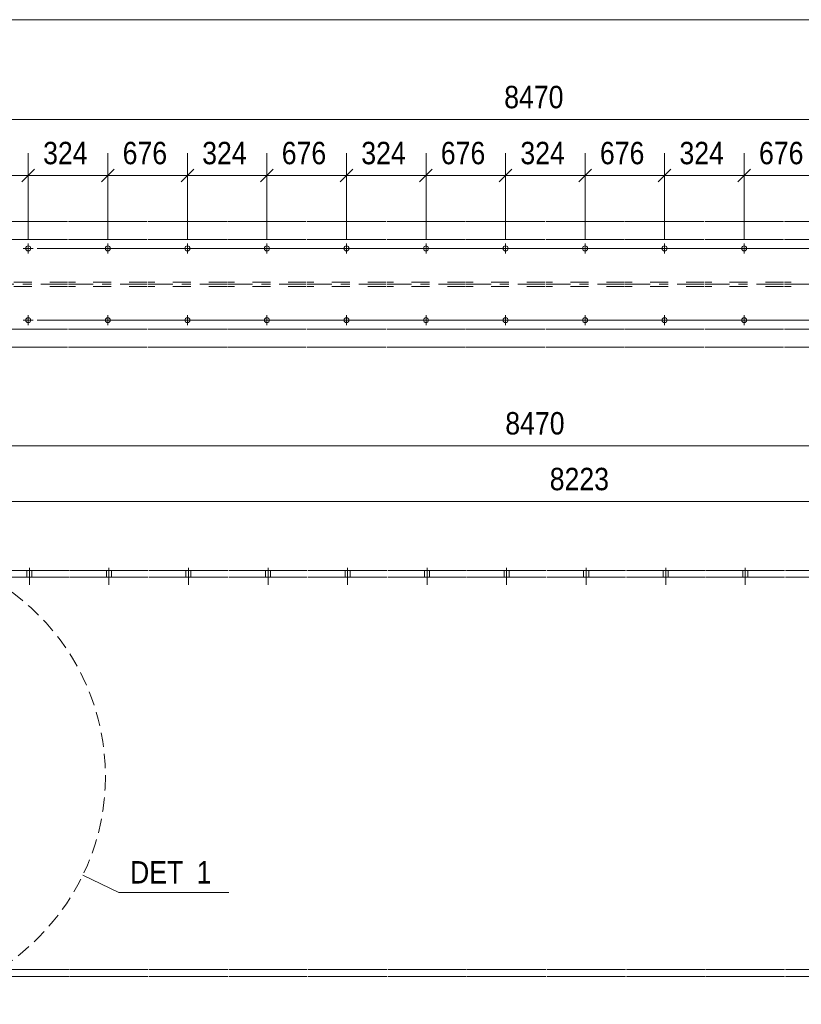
# Model space of a CAD drawing. Header units: millimetres. Extents: x 2 to 282, y 5 to 195.
# Tile 5 of 6: x 103 to 190, y 85 to 195. Entities that reach past the tile are written whole.
import ezdxf

# ---------------------------------------------------------------- set-up
doc = ezdxf.new("R2010")
doc.units = ezdxf.units.MM
for name, pattern in [('HIDDEN', [2.38125, 1.5875, -0.79375]), ('XKITLINE00', [0]), ('XKITLINE02', [4, 2, -2]), ('XKITLINE03', [6, 3, -1, 1, -1])]:
    doc.linetypes.add(name, pattern=pattern)
for name, color, linetype, lineweight in [('Bolt', 7, 'Continuous', 0), ('DetailSymbol', 3, 'Continuous', 0), ('DrawingSheet', 5, 'Continuous', 0), ('Part', 2, 'Continuous', 0), ('Z-DIMENSIONS', 1, 'Continuous', 0)]:
    doc.layers.add(name, color=color, linetype=linetype, lineweight=lineweight)
doc.styles.add('ARIAL', font='ARIAL.TTF')

# ---------------------------------------------------------------- blocks, each defined once
blk = doc.blocks.new('*A5')
at = {"layer": 'Bolt', "linetype": 'XKITLINE00', "lineweight": 0}
for p, q in [((104.14, 133.92), (104.14, 132)), ((104.14, 133.92), (104.14, 132)), ((113, 133.92), (113, 132)), ((113, 133.92), (113, 132)), ((121.86, 133.92), (121.86, 132)), ((121.86, 133.92), (121.86, 132)), ((103.86, 133.6), (103.86, 132.88)), ((103.86, 133.6), (103.86, 132.88)), ((104.42, 133.6), (104.42, 132.88)), ((104.42, 133.6), (104.42, 132.88)), ((112.72, 133.6), (112.72, 132.88)), ((112.72, 133.6), (112.72, 132.88)), ((113.28, 133.6), (113.28, 132.88)), ((113.28, 133.6), (113.28, 132.88)), ((121.58, 133.6), (121.58, 132.88)), ((121.58, 133.6), (121.58, 132.88)), ((122.14, 133.6), (122.14, 132.88)), ((122.14, 133.6), (122.14, 132.88))]:
    blk.add_line(p, q, dxfattribs=at)
blk = doc.blocks.new('*A11')
at = {"layer": 'Bolt', "linetype": 'XKITLINE00', "lineweight": 0}
for p, q in [((130.72, 133.92), (130.72, 132)), ((130.72, 133.92), (130.72, 132)), ((139.58, 133.92), (139.58, 132)), ((139.58, 133.92), (139.58, 132)), ((148.44, 133.92), (148.44, 132)), ((148.44, 133.92), (148.44, 132)), ((157.3, 133.92), (157.3, 132)), ((157.3, 133.92), (157.3, 132)), ((166.16, 133.92), (166.16, 132)), ((166.16, 133.92), (166.16, 132)), ((175.02, 133.92), (175.02, 132)), ((175.02, 133.92), (175.02, 132)), ((183.88, 133.92), (183.88, 132)), ((183.88, 133.92), (183.88, 132)), ((192.74, 133.92), (192.74, 132)), ((192.74, 133.92), (192.74, 132)), ((201.6, 133.92), (201.6, 132)), ((201.6, 133.92), (201.6, 132)), ((210.46, 133.92), (210.46, 132)), ((210.46, 133.92), (210.46, 132)), ((219.32, 133.92), (219.32, 132)), ((219.32, 133.92), (219.32, 132)), ((228.18, 133.92), (228.18, 132)), ((228.18, 133.92), (228.18, 132)), ((241.14, 133.92), (241.14, 132)), ((241.14, 133.92), (241.14, 132)), ((130.44, 133.6), (130.44, 132.88)), ((130.44, 133.6), (130.44, 132.88)), ((131, 133.6), (131, 132.88)), ((131, 133.6), (131, 132.88)), ((139.3, 133.6), (139.3, 132.88)), ((139.3, 133.6), (139.3, 132.88)), ((139.86, 133.6), (139.86, 132.88)), ((139.86, 133.6), (139.86, 132.88)), ((148.16, 133.6), (148.16, 132.88)), ((148.16, 133.6), (148.16, 132.88)), ((148.72, 133.6), (148.72, 132.88)), ((148.72, 133.6), (148.72, 132.88)), ((157.02, 133.6), (157.02, 132.88)), ((157.02, 133.6), (157.02, 132.88)), ((157.58, 133.6), (157.58, 132.88)), ((157.58, 133.6), (157.58, 132.88)), ((165.88, 133.6), (165.88, 132.88)), ((165.88, 133.6), (165.88, 132.88)), ((166.44, 133.6), (166.44, 132.88)), ((166.44, 133.6), (166.44, 132.88)), ((174.74, 133.6), (174.74, 132.88)), ((174.74, 133.6), (174.74, 132.88)), ((175.3, 133.6), (175.3, 132.88)), ((175.3, 133.6), (175.3, 132.88)), ((183.6, 133.6), (183.6, 132.88)), ((183.6, 133.6), (183.6, 132.88)), ((184.16, 133.6), (184.16, 132.88)), ((184.16, 133.6), (184.16, 132.88)), ((192.46, 133.6), (192.46, 132.88)), ((192.46, 133.6), (192.46, 132.88)), ((193.02, 133.6), (193.02, 132.88)), ((193.02, 133.6), (193.02, 132.88)), ((201.32, 133.6), (201.32, 132.88)), ((201.32, 133.6), (201.32, 132.88)), ((201.88, 133.6), (201.88, 132.88)), ((201.88, 133.6), (201.88, 132.88)), ((210.18, 133.6), (210.18, 132.88)), ((210.18, 133.6), (210.18, 132.88)), ((210.74, 133.6), (210.74, 132.88)), ((210.74, 133.6), (210.74, 132.88)), ((219.04, 133.6), (219.04, 132.88)), ((219.04, 133.6), (219.04, 132.88)), ((219.6, 133.6), (219.6, 132.88)), ((219.6, 133.6), (219.6, 132.88)), ((227.9, 133.6), (227.9, 132.88)), ((227.9, 133.6), (227.9, 132.88)), ((228.46, 133.6), (228.46, 132.88)), ((228.46, 133.6), (228.46, 132.88)), ((240.86, 133.6), (240.86, 132.88)), ((240.86, 133.6), (240.86, 132.88)), ((241.42, 133.6), (241.42, 132.88)), ((241.42, 133.6), (241.42, 132.88))]:
    blk.add_line(p, q, dxfattribs=at)
blk = doc.blocks.new('*A12')
at = {"layer": 'Part', "linetype": 'XKITLINE00', "lineweight": 0}
for p, q in [((99.66, 133.6), (77.77, 133.6)), ((78.84, 89.16), (77.77, 133.6)), ((99.66, 132.88), (77.79, 132.88)), ((108.52, 133.6), (99.76, 133.6)), ((108.52, 132.88), (99.76, 132.88)), ((117.38, 133.6), (108.62, 133.6)), ((117.38, 132.88), (108.62, 132.88)), ((126.24, 133.6), (117.48, 133.6)), ((126.24, 132.88), (117.48, 132.88)), ((135.1, 133.6), (126.34, 133.6)), ((135.1, 132.88), (126.34, 132.88)), ((143.96, 133.6), (135.2, 133.6)), ((143.96, 132.88), (135.2, 132.88)), ((152.82, 133.6), (144.06, 133.6)), ((152.82, 132.88), (144.06, 132.88)), ((161.68, 133.6), (152.92, 133.6)), ((161.68, 132.88), (152.92, 132.88)), ((170.54, 133.6), (161.78, 133.6)), ((170.54, 132.88), (161.78, 132.88)), ((179.4, 133.6), (170.64, 133.6)), ((179.4, 132.88), (170.64, 132.88)), ((188.26, 133.6), (179.5, 133.6)), ((188.26, 132.88), (179.5, 132.88)), ((197.12, 133.6), (188.36, 133.6)), ((197.12, 132.88), (188.36, 132.88)), ((205.98, 133.6), (197.22, 133.6)), ((205.98, 132.88), (197.22, 132.88)), ((214.84, 133.6), (206.08, 133.6)), ((214.84, 132.88), (206.08, 132.88)), ((223.7, 133.6), (214.94, 133.6)), ((223.7, 132.88), (214.94, 132.88)), ((243.95, 133.6), (223.8, 133.6)), ((243.95, 132.88), (223.8, 132.88)), ((243.95, 133.6), (243.95, 89.16)), ((99.66, 89.16), (78.84, 89.16)), ((78.86, 88.36), (78.84, 89.16)), ((108.52, 89.16), (99.76, 89.16)), ((117.38, 89.16), (108.62, 89.16)), ((126.24, 89.16), (117.48, 89.16)), ((135.1, 89.16), (126.34, 89.16)), ((143.96, 89.16), (135.2, 89.16)), ((152.82, 89.16), (144.06, 89.16)), ((161.68, 89.16), (152.92, 89.16)), ((170.54, 89.16), (161.78, 89.16)), ((179.4, 89.16), (170.64, 89.16)), ((188.26, 89.16), (179.5, 89.16)), ((197.12, 89.16), (188.36, 89.16)), ((205.98, 89.16), (197.22, 89.16)), ((214.84, 89.16), (206.08, 89.16)), ((223.7, 89.16), (214.94, 89.16)), ((243.95, 89.16), (223.8, 89.16)), ((243.95, 88.36), (243.95, 89.16)), ((78.86, 88.36), (99.66, 88.36)), ((99.76, 88.36), (108.52, 88.36)), ((108.62, 88.36), (117.38, 88.36)), ((117.48, 88.36), (126.24, 88.36)), ((126.34, 88.36), (135.1, 88.36)), ((135.2, 88.36), (143.96, 88.36)), ((144.06, 88.36), (152.82, 88.36)), ((152.92, 88.36), (161.68, 88.36)), ((161.78, 88.36), (170.54, 88.36)), ((170.64, 88.36), (179.4, 88.36)), ((179.5, 88.36), (188.26, 88.36)), ((188.36, 88.36), (197.12, 88.36)), ((197.22, 88.36), (205.98, 88.36)), ((206.08, 88.36), (214.84, 88.36)), ((214.94, 88.36), (223.7, 88.36)), ((223.8, 88.36), (243.95, 88.36))]:
    blk.add_line(p, q, dxfattribs=at)
blk = doc.blocks.new('*A13')
at = {"layer": 'Bolt', "linetype": 'XKITLINE00', "lineweight": 0}
for p, q in [((103.46, 169.51), (104.58, 169.51)), ((104.02, 168.95), (104.02, 170.07)), ((112.32, 169.51), (113.44, 169.51)), ((112.88, 168.95), (112.88, 170.07)), ((121.18, 169.51), (122.3, 169.51)), ((121.74, 168.95), (121.74, 170.07)), ((103.46, 161.51), (104.58, 161.51)), ((104.02, 160.95), (104.02, 162.07)), ((112.32, 161.51), (113.44, 161.51)), ((112.88, 160.95), (112.88, 162.07)), ((121.18, 161.51), (122.3, 161.51)), ((121.74, 160.95), (121.74, 162.07))]:
    blk.add_line(p, q, dxfattribs=at)
for centre in [(104.02, 169.51), (112.88, 169.51), (121.74, 169.51), (104.02, 161.51), (112.88, 161.51), (121.74, 161.51)]:
    blk.add_circle(centre, 0.28, dxfattribs=at)
blk = doc.blocks.new('*A14')
at = {"layer": 'Bolt', "linetype": 'XKITLINE00', "lineweight": 0}
for p, q in [((130.04, 169.51), (131.16, 169.51)), ((130.6, 168.95), (130.6, 170.07)), ((138.9, 169.51), (140.02, 169.51)), ((139.46, 168.95), (139.46, 170.07)), ((147.76, 169.51), (148.88, 169.51)), ((148.32, 168.95), (148.32, 170.07)), ((156.62, 169.51), (157.74, 169.51)), ((157.18, 168.95), (157.18, 170.07)), ((165.48, 169.51), (166.6, 169.51)), ((166.04, 168.95), (166.04, 170.07)), ((174.34, 169.51), (175.46, 169.51)), ((174.9, 168.95), (174.9, 170.07)), ((183.2, 169.51), (184.32, 169.51)), ((183.76, 168.95), (183.76, 170.07)), ((192.06, 169.51), (193.18, 169.51)), ((192.62, 168.95), (192.62, 170.07)), ((200.92, 169.51), (202.04, 169.51)), ((201.48, 168.95), (201.48, 170.07)), ((209.78, 169.51), (210.9, 169.51)), ((210.34, 168.95), (210.34, 170.07)), ((218.64, 169.51), (219.76, 169.51)), ((219.2, 168.95), (219.2, 170.07)), ((227.5, 169.51), (228.62, 169.51)), ((228.06, 168.95), (228.06, 170.07)), ((240.46, 169.51), (241.58, 169.51)), ((241.02, 168.95), (241.02, 170.07)), ((130.04, 161.51), (131.16, 161.51)), ((130.6, 160.95), (130.6, 162.07)), ((138.9, 161.51), (140.02, 161.51)), ((139.46, 160.95), (139.46, 162.07)), ((147.76, 161.51), (148.88, 161.51)), ((148.32, 160.95), (148.32, 162.07)), ((156.62, 161.51), (157.74, 161.51)), ((157.18, 160.95), (157.18, 162.07)), ((165.48, 161.51), (166.6, 161.51)), ((166.04, 160.95), (166.04, 162.07)), ((174.34, 161.51), (175.46, 161.51)), ((174.9, 160.95), (174.9, 162.07)), ((183.2, 161.51), (184.32, 161.51)), ((183.76, 160.95), (183.76, 162.07)), ((192.06, 161.51), (193.18, 161.51)), ((192.62, 160.95), (192.62, 162.07)), ((200.92, 161.51), (202.04, 161.51)), ((201.48, 160.95), (201.48, 162.07)), ((209.78, 161.51), (210.9, 161.51)), ((210.34, 160.95), (210.34, 162.07)), ((218.64, 161.51), (219.76, 161.51)), ((219.2, 160.95), (219.2, 162.07)), ((227.5, 161.51), (228.62, 161.51)), ((228.06, 160.95), (228.06, 162.07)), ((240.46, 161.51), (241.58, 161.51)), ((241.02, 160.95), (241.02, 162.07))]:
    blk.add_line(p, q, dxfattribs=at)
for centre in [(130.6, 169.51), (139.46, 169.51), (148.32, 169.51), (157.18, 169.51), (166.04, 169.51), (174.9, 169.51), (183.76, 169.51), (192.62, 169.51), (201.48, 169.51), (210.34, 169.51), (219.2, 169.51), (228.06, 169.51), (241.02, 169.51), (130.6, 161.51), (139.46, 161.51), (148.32, 161.51), (157.18, 161.51), (166.04, 161.51), (174.9, 161.51), (183.76, 161.51), (192.62, 161.51), (201.48, 161.51), (210.34, 161.51), (219.2, 161.51), (228.06, 161.51), (241.02, 161.51)]:
    blk.add_circle(centre, 0.28, dxfattribs=at)
blk = doc.blocks.new('*A15')
at = {"layer": 'Part', "linetype": 'XKITLINE00', "lineweight": 0}
for p, q in [((99.54, 172.51), (78.72, 172.51)), ((78.72, 172.51), (78.72, 170.51)), ((108.4, 172.51), (99.64, 172.51)), ((117.26, 172.51), (108.5, 172.51)), ((126.12, 172.51), (117.36, 172.51)), ((134.98, 172.51), (126.22, 172.51)), ((143.84, 172.51), (135.08, 172.51)), ((152.7, 172.51), (143.94, 172.51)), ((161.56, 172.51), (152.8, 172.51)), ((170.42, 172.51), (161.66, 172.51)), ((179.28, 172.51), (170.52, 172.51)), ((188.14, 172.51), (179.38, 172.51)), ((197, 172.51), (188.24, 172.51)), ((205.86, 172.51), (197.1, 172.51)), ((214.72, 172.51), (205.96, 172.51)), ((223.58, 172.51), (214.82, 172.51)), ((243.83, 172.51), (223.68, 172.51)), ((243.83, 158.51), (243.83, 172.51)), ((99.54, 170.51), (77.64, 170.51)), ((77.64, 170.51), (77.64, 160.51)), ((108.4, 170.51), (99.64, 170.51)), ((117.26, 170.51), (108.5, 170.51)), ((126.12, 170.51), (117.36, 170.51)), ((134.98, 170.51), (126.22, 170.51)), ((143.84, 170.51), (135.08, 170.51)), ((152.7, 170.51), (143.94, 170.51)), ((161.56, 170.51), (152.8, 170.51)), ((170.42, 170.51), (161.66, 170.51)), ((179.28, 170.51), (170.52, 170.51)), ((188.14, 170.51), (179.38, 170.51)), ((197, 170.51), (188.24, 170.51)), ((205.86, 170.51), (197.1, 170.51)), ((214.72, 170.51), (205.96, 170.51)), ((223.58, 170.51), (214.82, 170.51)), ((243.83, 170.51), (223.68, 170.51)), ((99.54, 160.51), (77.64, 160.51)), ((78.72, 158.51), (78.72, 160.51)), ((108.4, 160.51), (99.64, 160.51)), ((117.26, 160.51), (108.5, 160.51)), ((126.12, 160.51), (117.36, 160.51)), ((134.98, 160.51), (126.22, 160.51)), ((143.84, 160.51), (135.08, 160.51)), ((152.7, 160.51), (143.94, 160.51)), ((161.56, 160.51), (152.8, 160.51)), ((170.42, 160.51), (161.66, 160.51)), ((179.28, 160.51), (170.52, 160.51)), ((188.14, 160.51), (179.38, 160.51)), ((197, 160.51), (188.24, 160.51)), ((205.86, 160.51), (197.1, 160.51)), ((214.72, 160.51), (205.96, 160.51)), ((223.58, 160.51), (214.82, 160.51)), ((243.83, 160.51), (223.68, 160.51)), ((99.54, 158.51), (78.72, 158.51)), ((108.4, 158.51), (99.64, 158.51)), ((117.26, 158.51), (108.5, 158.51)), ((126.12, 158.51), (117.36, 158.51)), ((134.98, 158.51), (126.22, 158.51)), ((143.84, 158.51), (135.08, 158.51)), ((152.7, 158.51), (143.94, 158.51)), ((161.56, 158.51), (152.8, 158.51)), ((170.42, 158.51), (161.66, 158.51)), ((179.28, 158.51), (170.52, 158.51)), ((188.14, 158.51), (179.38, 158.51)), ((197, 158.51), (188.24, 158.51)), ((205.86, 158.51), (197.1, 158.51)), ((214.72, 158.51), (205.96, 158.51)), ((223.58, 158.51), (214.82, 158.51)), ((243.83, 158.51), (223.68, 158.51))]:
    blk.add_line(p, q, dxfattribs=at)
at = {"layer": 'Part', "linetype": 'XKITLINE02', "lineweight": 0}
for p, q in [((78.74, 158.51), (78.74, 172.51)), ((77.66, 165.75), (77.66, 170.51)), ((78.72, 170.51), (78.72, 165.75)), ((99.54, 165.75), (77.66, 165.75)), ((108.4, 165.75), (99.64, 165.75)), ((117.26, 165.75), (108.5, 165.75)), ((126.12, 165.75), (117.36, 165.75)), ((134.98, 165.75), (126.22, 165.75)), ((143.84, 165.75), (135.08, 165.75)), ((152.7, 165.75), (143.94, 165.75)), ((161.56, 165.75), (152.8, 165.75)), ((170.42, 165.75), (161.66, 165.75)), ((179.28, 165.75), (170.52, 165.75)), ((188.14, 165.75), (179.38, 165.75)), ((197, 165.75), (188.24, 165.75)), ((205.86, 165.75), (197.1, 165.75)), ((214.72, 165.75), (205.96, 165.75)), ((223.58, 165.75), (214.82, 165.75)), ((243.83, 165.75), (223.68, 165.75)), ((99.54, 165.27), (77.66, 165.27)), ((77.66, 160.51), (77.66, 165.27)), ((78.72, 160.51), (78.72, 165.27)), ((108.4, 165.27), (99.64, 165.27)), ((117.26, 165.27), (108.5, 165.27)), ((126.12, 165.27), (117.36, 165.27)), ((134.98, 165.27), (126.22, 165.27)), ((143.84, 165.27), (135.08, 165.27)), ((152.7, 165.27), (143.94, 165.27)), ((161.56, 165.27), (152.8, 165.27)), ((170.42, 165.27), (161.66, 165.27)), ((179.28, 165.27), (170.52, 165.27)), ((188.14, 165.27), (179.38, 165.27)), ((197, 165.27), (188.24, 165.27)), ((205.86, 165.27), (197.1, 165.27)), ((214.72, 165.27), (205.96, 165.27)), ((223.58, 165.27), (214.82, 165.27)), ((243.83, 165.27), (223.68, 165.27))]:
    blk.add_line(p, q, dxfattribs=at)
at = {"layer": 'Part', "linetype": 'XKITLINE03', "lineweight": 0}
for p, q in [((99.54, 165.51), (78.19, 165.51)), ((108.4, 165.51), (99.64, 165.51)), ((117.26, 165.51), (108.5, 165.51)), ((126.12, 165.51), (117.36, 165.51)), ((134.98, 165.51), (126.22, 165.51)), ((143.84, 165.51), (135.08, 165.51)), ((152.7, 165.51), (143.94, 165.51)), ((161.56, 165.51), (152.8, 165.51)), ((170.42, 165.51), (161.66, 165.51)), ((179.28, 165.51), (170.52, 165.51)), ((188.14, 165.51), (179.38, 165.51)), ((197, 165.51), (188.24, 165.51)), ((205.86, 165.51), (197.1, 165.51)), ((214.72, 165.51), (205.96, 165.51)), ((223.58, 165.51), (214.82, 165.51)), ((243.83, 165.51), (223.68, 165.51))]:
    blk.add_line(p, q, dxfattribs=at)
blk = doc.blocks.new('*A40')
at = {"layer": 'DrawingSheet', "linetype": 'XKITLINE00', "lineweight": 0}
blk.add_line((282, 195), (5, 195), dxfattribs=at)
blk = doc.blocks.new('*A45')
at = {"layer": 'Z-DIMENSIONS', "linetype": 'XKITLINE00', "lineweight": 0}
for p, q in [((77.77, 134.6), (77.77, 150.02)), ((243.95, 134.6), (243.95, 150.02)), ((78.47, 148.23), (77.06, 146.81)), ((244.66, 148.23), (243.25, 146.81)), ((77.77, 147.52), (243.95, 147.52))]:
    blk.add_line(p, q, dxfattribs=at)
at = {"layer": 'Z-DIMENSIONS'}
for p in [(77.77, 147.52), (243.95, 147.52)]:
    blk.add_point(p, dxfattribs=at)
at = {"layer": 'Z-DIMENSIONS', "style": 'ARIAL', "width": 0.85}
blk.add_text('8470', height=2.5, dxfattribs=at).set_placement((157.15, 148.77))
blk = doc.blocks.new('*A49')
at = {"layer": 'Z-DIMENSIONS', "linetype": 'XKITLINE00', "lineweight": 0}
for p, q in [((87.66, 131.09), (87.66, 143.81)), ((243.95, 134.6), (243.95, 143.81)), ((88.36, 142.02), (86.95, 140.6)), ((244.66, 142.02), (243.25, 140.6)), ((87.66, 141.31), (243.95, 141.31))]:
    blk.add_line(p, q, dxfattribs=at)
at = {"layer": 'Z-DIMENSIONS'}
for p in [(87.66, 141.31), (243.95, 141.31)]:
    blk.add_point(p, dxfattribs=at)
at = {"layer": 'Z-DIMENSIONS', "style": 'ARIAL', "width": 0.85}
blk.add_text('8223', height=2.5, dxfattribs=at).set_placement((162.1, 142.56))
blk = doc.blocks.new('*A52')
at = {"layer": 'DetailSymbol', "linetype": 'XKITLINE00', "lineweight": 0}
for p, q in [((110.09, 99.66), (114.1, 97.73)), ((114.1, 97.73), (126.37, 97.73))]:
    blk.add_line(p, q, dxfattribs=at)
at = {"layer": 'DetailSymbol', "linetype": 'HIDDEN', "lineweight": 0}
blk.add_circle((87.2, 110.68), 25.41, dxfattribs=at)
at = {"layer": 'DetailSymbol', "style": 'ARIAL', "width": 0.85}
for s, p in [('DET', (115.35, 98.73)), ('1', (122.77, 98.73))]:
    blk.add_text(s, height=2.5, dxfattribs=at).set_placement(p)
blk = doc.blocks.new('*A55')
at = {"layer": 'Z-DIMENSIONS', "linetype": 'XKITLINE00', "lineweight": 0}
for p, q in [((251.68, 166.22), (253.1, 164.8)), ((244.83, 165.51), (254.39, 165.51)), ((252.39, 161.51), (252.39, 165.51)), ((105.02, 161.51), (254.39, 161.51)), ((251.68, 162.22), (253.1, 160.8))]:
    blk.add_line(p, q, dxfattribs=at)
at = {"layer": 'Z-DIMENSIONS'}
for p in [(252.39, 165.51), (252.39, 161.51)]:
    blk.add_point(p, dxfattribs=at)
at = {"layer": 'Z-DIMENSIONS', "style": 'ARIAL', "width": 0.85}
blk.add_text('100', height=2.5, rotation=90.0002, dxfattribs=at).set_placement((251.14, 160.73))
blk = doc.blocks.new('*A56')
at = {"layer": 'Z-DIMENSIONS', "linetype": 'XKITLINE00', "lineweight": 0}
for p, q in [((251.68, 170.22), (253.1, 168.8)), ((105.02, 169.51), (254.89, 169.51)), ((252.39, 165.51), (252.39, 169.51)), ((251.68, 166.22), (253.1, 164.8)), ((244.83, 165.51), (254.89, 165.51))]:
    blk.add_line(p, q, dxfattribs=at)
at = {"layer": 'Z-DIMENSIONS'}
for p in [(252.39, 169.51), (252.39, 165.51)]:
    blk.add_point(p, dxfattribs=at)
at = {"layer": 'Z-DIMENSIONS', "style": 'ARIAL', "width": 0.85}
blk.add_text('100', height=2.5, rotation=90.0002, dxfattribs=at).set_placement((256.14, 164.73))
blk = doc.blocks.new('*A57')
at = {"layer": 'Z-DIMENSIONS', "linetype": 'XKITLINE00', "lineweight": 0}
for p, q in [((77.64, 171.51), (77.64, 186.38)), ((243.83, 173.51), (243.83, 186.38)), ((78.35, 184.59), (76.93, 183.17)), ((244.53, 184.59), (243.12, 183.17)), ((77.64, 183.88), (243.83, 183.88))]:
    blk.add_line(p, q, dxfattribs=at)
at = {"layer": 'Z-DIMENSIONS'}
for p in [(77.64, 183.88), (243.83, 183.88)]:
    blk.add_point(p, dxfattribs=at)
at = {"layer": 'Z-DIMENSIONS', "style": 'ARIAL', "width": 0.85}
blk.add_text('8470', height=2.5, dxfattribs=at).set_placement((157.03, 185.13))
blk = doc.blocks.new('*A65')
at = {"layer": 'Z-DIMENSIONS', "linetype": 'XKITLINE00', "lineweight": 0}
for p, q in [((93.84, 169.51), (93.84, 180.14)), ((104.02, 170.51), (104.02, 180.14)), ((94.55, 178.35), (93.13, 176.94)), ((104.72, 178.35), (103.31, 176.94)), ((93.84, 177.64), (104.02, 177.64))]:
    blk.add_line(p, q, dxfattribs=at)
at = {"layer": 'Z-DIMENSIONS'}
for p in [(93.84, 177.64), (104.02, 177.64)]:
    blk.add_point(p, dxfattribs=at)
at = {"layer": 'Z-DIMENSIONS', "style": 'ARIAL', "width": 0.85}
blk.add_text('671', height=2.5, dxfattribs=at).set_placement((96.15, 178.89))
blk = doc.blocks.new('*A66')
at = {"layer": 'Z-DIMENSIONS', "linetype": 'XKITLINE00', "lineweight": 0}
for p, q in [((104.02, 170.51), (104.02, 180.14)), ((112.88, 170.51), (112.88, 180.14)), ((104.72, 178.35), (103.31, 176.94)), ((113.58, 178.35), (112.17, 176.94)), ((104.02, 177.64), (112.88, 177.64))]:
    blk.add_line(p, q, dxfattribs=at)
at = {"layer": 'Z-DIMENSIONS'}
for p in [(104.02, 177.64), (112.88, 177.64)]:
    blk.add_point(p, dxfattribs=at)
at = {"layer": 'Z-DIMENSIONS', "style": 'ARIAL', "width": 0.85}
blk.add_text('324', height=2.5, dxfattribs=at).set_placement((105.67, 178.89))
blk = doc.blocks.new('*A67')
at = {"layer": 'Z-DIMENSIONS', "linetype": 'XKITLINE00', "lineweight": 0}
for p, q in [((112.88, 170.51), (112.88, 180.14)), ((121.74, 170.51), (121.74, 180.14)), ((113.58, 178.35), (112.17, 176.94)), ((122.44, 178.35), (121.03, 176.94)), ((112.88, 177.64), (121.74, 177.64))]:
    blk.add_line(p, q, dxfattribs=at)
at = {"layer": 'Z-DIMENSIONS'}
for p in [(112.88, 177.64), (121.74, 177.64)]:
    blk.add_point(p, dxfattribs=at)
at = {"layer": 'Z-DIMENSIONS', "style": 'ARIAL', "width": 0.85}
blk.add_text('676', height=2.5, dxfattribs=at).set_placement((114.53, 178.89))
blk = doc.blocks.new('*A68')
at = {"layer": 'Z-DIMENSIONS', "linetype": 'XKITLINE00', "lineweight": 0}
for p, q in [((121.74, 170.51), (121.74, 180.14)), ((130.6, 170.51), (130.6, 180.14)), ((122.44, 178.35), (121.03, 176.94)), ((131.3, 178.35), (129.89, 176.94)), ((121.74, 177.64), (130.6, 177.64))]:
    blk.add_line(p, q, dxfattribs=at)
at = {"layer": 'Z-DIMENSIONS'}
for p in [(121.74, 177.64), (130.6, 177.64)]:
    blk.add_point(p, dxfattribs=at)
at = {"layer": 'Z-DIMENSIONS', "style": 'ARIAL', "width": 0.85}
blk.add_text('324', height=2.5, dxfattribs=at).set_placement((123.39, 178.89))
blk = doc.blocks.new('*A69')
at = {"layer": 'Z-DIMENSIONS', "linetype": 'XKITLINE00', "lineweight": 0}
for p, q in [((130.6, 170.51), (130.6, 180.14)), ((139.46, 170.51), (139.46, 180.14)), ((131.3, 178.35), (129.89, 176.94)), ((140.16, 178.35), (138.75, 176.94)), ((130.6, 177.64), (139.46, 177.64))]:
    blk.add_line(p, q, dxfattribs=at)
at = {"layer": 'Z-DIMENSIONS'}
for p in [(130.6, 177.64), (139.46, 177.64)]:
    blk.add_point(p, dxfattribs=at)
at = {"layer": 'Z-DIMENSIONS', "style": 'ARIAL', "width": 0.85}
blk.add_text('676', height=2.5, dxfattribs=at).set_placement((132.25, 178.89))
blk = doc.blocks.new('*A70')
at = {"layer": 'Z-DIMENSIONS', "linetype": 'XKITLINE00', "lineweight": 0}
for p, q in [((139.46, 170.51), (139.46, 180.14)), ((148.32, 170.51), (148.32, 180.14)), ((140.16, 178.35), (138.75, 176.94)), ((149.02, 178.35), (147.61, 176.94)), ((139.46, 177.64), (148.32, 177.64))]:
    blk.add_line(p, q, dxfattribs=at)
at = {"layer": 'Z-DIMENSIONS'}
for p in [(139.46, 177.64), (148.32, 177.64)]:
    blk.add_point(p, dxfattribs=at)
at = {"layer": 'Z-DIMENSIONS', "style": 'ARIAL', "width": 0.85}
blk.add_text('324', height=2.5, dxfattribs=at).set_placement((141.11, 178.89))
blk = doc.blocks.new('*A71')
at = {"layer": 'Z-DIMENSIONS', "linetype": 'XKITLINE00', "lineweight": 0}
for p, q in [((148.32, 170.51), (148.32, 180.14)), ((157.18, 170.51), (157.18, 180.14)), ((149.02, 178.35), (147.61, 176.94)), ((157.88, 178.35), (156.47, 176.94)), ((148.32, 177.64), (157.18, 177.64))]:
    blk.add_line(p, q, dxfattribs=at)
at = {"layer": 'Z-DIMENSIONS'}
for p in [(148.32, 177.64), (157.18, 177.64)]:
    blk.add_point(p, dxfattribs=at)
at = {"layer": 'Z-DIMENSIONS', "style": 'ARIAL', "width": 0.85}
blk.add_text('676', height=2.5, dxfattribs=at).set_placement((149.97, 178.89))
blk = doc.blocks.new('*A72')
at = {"layer": 'Z-DIMENSIONS', "linetype": 'XKITLINE00', "lineweight": 0}
for p, q in [((157.18, 170.51), (157.18, 180.14)), ((166.04, 170.51), (166.04, 180.14)), ((157.88, 178.35), (156.47, 176.94)), ((166.74, 178.35), (165.33, 176.94)), ((157.18, 177.64), (166.04, 177.64))]:
    blk.add_line(p, q, dxfattribs=at)
at = {"layer": 'Z-DIMENSIONS'}
for p in [(157.18, 177.64), (166.04, 177.64)]:
    blk.add_point(p, dxfattribs=at)
at = {"layer": 'Z-DIMENSIONS', "style": 'ARIAL', "width": 0.85}
blk.add_text('324', height=2.5, dxfattribs=at).set_placement((158.83, 178.89))
blk = doc.blocks.new('*A73')
at = {"layer": 'Z-DIMENSIONS', "linetype": 'XKITLINE00', "lineweight": 0}
for p, q in [((166.04, 170.51), (166.04, 180.14)), ((174.9, 170.51), (174.9, 180.14)), ((166.74, 178.35), (165.33, 176.94)), ((175.6, 178.35), (174.19, 176.94)), ((166.04, 177.64), (174.9, 177.64))]:
    blk.add_line(p, q, dxfattribs=at)
at = {"layer": 'Z-DIMENSIONS'}
for p in [(166.04, 177.64), (174.9, 177.64)]:
    blk.add_point(p, dxfattribs=at)
at = {"layer": 'Z-DIMENSIONS', "style": 'ARIAL', "width": 0.85}
blk.add_text('676', height=2.5, dxfattribs=at).set_placement((167.69, 178.89))
blk = doc.blocks.new('*A74')
at = {"layer": 'Z-DIMENSIONS', "linetype": 'XKITLINE00', "lineweight": 0}
for p, q in [((174.9, 170.51), (174.9, 180.14)), ((183.76, 170.51), (183.76, 180.14)), ((175.6, 178.35), (174.19, 176.94)), ((184.46, 178.35), (183.05, 176.94)), ((174.9, 177.64), (183.76, 177.64))]:
    blk.add_line(p, q, dxfattribs=at)
at = {"layer": 'Z-DIMENSIONS'}
for p in [(174.9, 177.64), (183.76, 177.64)]:
    blk.add_point(p, dxfattribs=at)
at = {"layer": 'Z-DIMENSIONS', "style": 'ARIAL', "width": 0.85}
blk.add_text('324', height=2.5, dxfattribs=at).set_placement((176.55, 178.89))
blk = doc.blocks.new('*A75')
at = {"layer": 'Z-DIMENSIONS', "linetype": 'XKITLINE00', "lineweight": 0}
for p, q in [((183.76, 170.51), (183.76, 180.14)), ((192.62, 170.51), (192.62, 180.14)), ((184.46, 178.35), (183.05, 176.94)), ((193.32, 178.35), (191.91, 176.94)), ((183.76, 177.64), (192.62, 177.64))]:
    blk.add_line(p, q, dxfattribs=at)
at = {"layer": 'Z-DIMENSIONS'}
for p in [(183.76, 177.64), (192.62, 177.64)]:
    blk.add_point(p, dxfattribs=at)
at = {"layer": 'Z-DIMENSIONS', "style": 'ARIAL', "width": 0.85}
blk.add_text('676', height=2.5, dxfattribs=at).set_placement((185.41, 178.89))

msp = doc.modelspace()

# ---------------------------------------------------------------- block references
at = {"lineweight": 0}
for name in ['*A40', '*A57', '*A65', '*A66', '*A67', '*A68', '*A69', '*A70', '*A71', '*A72', '*A73', '*A74', '*A75', '*A15', '*A56', '*A13', '*A14', '*A55', '*A45', '*A49', '*A52', '*A5', '*A11', '*A12']:
    msp.add_blockref(name, (0, 0), dxfattribs=at)

doc.saveas('drawing.dxf')
